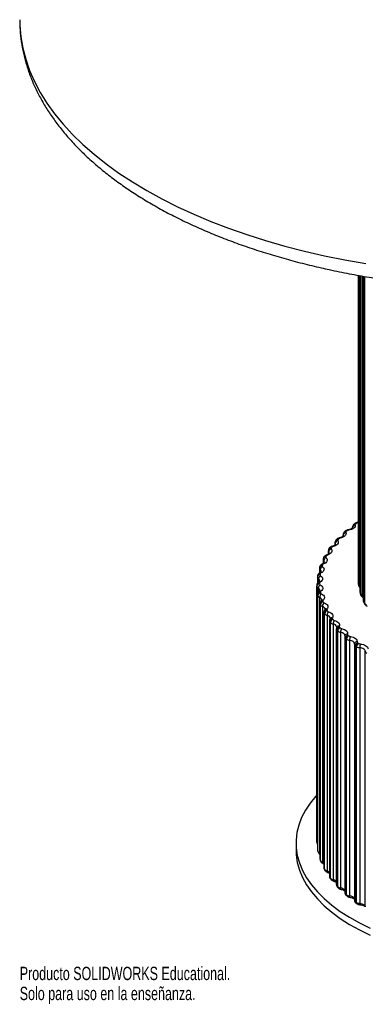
# Paper-space layout '_Trimétrica' of a CAD drawing. Header units: millimetres. Extents: x -286 to 75, y -322 to 320.
# Tile 1 of 5: x -286 to -160, y -322 to 34. Entities that reach past the tile are written whole.
import ezdxf

# ---------------------------------------------------------------- set-up
doc = ezdxf.new("R2010")
doc.units = ezdxf.units.MM
doc.styles.add('SLDTEXTSTYLE0', font='TXT', dxfattribs={"width": 0.7})

psp = doc.layouts.new('_Trimétrica')

# ---------------------------------------------------------------- linework, layer by layer
at = {"color": 7, "linetype": 'Continuous', "lineweight": 25}
for p, q in [((-163, -58.25), (-163, -169.3)), ((-162.48, -58.34), (-162.48, -172.62)), ((-161.22, -58.55), (-161.22, -175.88)), ((-165.07, -149.41), (-165.07, -149.69)), ((-164.08, -148.02), (-164.48, -148.31)), ((-163.5, -147.98), (-163.89, -148.26)), ((-168.49, -152.15), (-168.49, -152.6)), ((-167.67, -150.84), (-168.02, -151.15)), ((-171.42, -155.04), (-171.42, -155.87)), ((-170.77, -153.83), (-171.07, -154.15)), ((-175.39, -160.23), (-175.57, -160.58)), ((-173.83, -158.05), (-173.83, -159.18)), ((-173.35, -156.97), (-173.59, -157.31)), ((-176.97, -163.96), (-177.02, -164.35)), ((-176.85, -163.6), (-176.97, -163.96)), ((-175.93, -162.69), (-175.94, -162.7)), ((-175.71, -161.17), (-175.71, -162.57)), ((-177.79, -167.4), (-177.8, -167.51)), ((-177.8, -167.59), (-177.8, -167.51)), ((-177.73, -167.04), (-177.79, -167.4)), ((-177.04, -164.35), (-177.04, -166.08)), ((-178.01, -170.51), (-178.01, -263.08)), ((-178.01, -263.43), (-178.01, -170.85)), ((-177.8, -167.59), (-177.8, -169.85)), ((-163, -169.3), (-163, -169.33)), ((-163, -169.36), (-162.93, -170.33)), ((-162.93, -170.25), (-162.93, -170.33)), ((-177.71, -173.76), (-177.71, -266.33)), ((-177.7, -173.85), (-177.7, -266.43)), ((-177.63, -266.77), (-177.63, -174.2)), ((-162.48, -172.62), (-162.43, -172.95)), ((-162.43, -172.95), (-162.15, -173.9)), ((-177, -174.85), (-177, -267.42)), ((-176.84, -176.98), (-176.84, -269.56)), ((-176.8, -177.17), (-176.8, -269.74)), ((-176.68, -270.09), (-176.68, -177.51)), ((-175.93, -178.13), (-175.93, -270.71)), ((-161.41, -174.74), (-161.22, -174.86)), ((-161.08, -176.46), (-160.58, -177.38)), ((-175.41, -180.16), (-175.41, -272.73)), ((-175.33, -180.43), (-175.33, -273.01)), ((-175.15, -273.34), (-175.15, -180.77)), ((-175.04, -179.25), (-175.05, -179.26)), ((-174.3, -181.35), (-174.3, -273.93)), ((-173.43, -183.25), (-173.43, -275.83)), ((-173.3, -183.62), (-173.3, -276.19)), ((-173.15, -182.45), (-173.18, -182.48)), ((-173.06, -276.52), (-173.06, -183.94)), ((-172.11, -184.48), (-172.11, -277.06)), ((-170.93, -186.24), (-170.93, -278.82)), ((-170.77, -185.63), (-170.77, -185.63)), ((-170.72, -186.69), (-170.72, -279.27)), ((-170.42, -279.58), (-170.42, -187.01)), ((-169.39, -187.5), (-169.39, -280.08)), ((-167.84, -188.68), (-167.9, -189.1)), ((-167.84, -188.69), (-167.84, -188.68)), ((-167.91, -189.11), (-167.91, -281.68)), ((-167.62, -189.64), (-167.62, -282.21)), ((-167.27, -282.51), (-167.27, -189.94)), ((-166.15, -190.38), (-166.15, -282.96)), ((-164.41, -191.82), (-164.4, -191.73)), ((-164.41, -191.82), (-164.41, -284.39)), ((-164.39, -191.6), (-164.38, -191.82)), ((-164.02, -192.43), (-163.62, -192.71)), ((-164.02, -192.43), (-164.02, -285)), ((-163.21, -191.27), (-162.81, -191.54)), ((-163.62, -285.28), (-163.62, -192.71)), ((-162.43, -193.1), (-162.43, -285.68)), ((-160.44, -286.93), (-160.44, -194.36)), ((-185.51, -263.81), (-185.51, -266.38)), ((-177.7, -266.43), (-177.69, -266.56)), ((-177.69, -266.56), (-177.62, -266.92)), ((-177.63, -266.77), (-177.62, -266.92)), ((-176.77, -269.97), (-176.76, -269.99)), ((-176.76, -269.99), (-176.63, -270.34)), ((-175.7, -271.22), (-175.69, -271.23)), ((-175.69, -271.23), (-175.41, -271.36)), ((-175.25, -273.35), (-175.06, -273.69)), ((-173.17, -276.6), (-172.92, -276.93)), ((-170.55, -279.73), (-170.25, -280.05)), ((-167.41, -282.71), (-167.06, -283.01)), ((-164.02, -285), (-163.62, -285.28)), ((-163.79, -285.52), (-163.38, -285.8))]:
    psp.add_line(p, q, dxfattribs=at)
at = {"color": 8, "linetype": 'Continuous', "lineweight": 25}
for p, q in [((-163, -58.25), (-163, -169.33)), ((-162.93, -170.25), (-162.93, -58.26)), ((-162.53, -58.34), (-162.53, -170.82)), ((-162.46, -58.35), (-162.46, -172.76)), ((-162.18, -173.67), (-162.18, -58.39)), ((-161.66, -58.48), (-161.66, -174.21)), ((-161.15, -58.56), (-161.15, -176.14)), ((-160.67, -177.03), (-160.67, -58.64)), ((-165.05, -149.66), (-165.06, -149.52)), ((-168.45, -152.35), (-168.45, -152.6)), ((-171.34, -155.33), (-171.34, -155.69)), ((-173.69, -158.43), (-173.69, -159.08)), ((-175.49, -161.63), (-175.49, -162.45)), ((-176.74, -164.89), (-176.74, -165.97)), ((-177.4, -168.2), (-177.4, -169.41)), ((-162.53, -170.82), (-162.48, -170.85)), ((-177.49, -171.53), (-177.49, -173.06)), ((-177, -267.42), (-176.84, -267.51))]:
    psp.add_line(p, q, dxfattribs=at)
at = {"color": 8, "linetype": 'Continuous', "lineweight": 25, "flags": 128}
for points in [[(-285.51, 34.31), (-285.47, 32.2), (-285.11, 28.11), (-284.4, 24.02), (-283.34, 19.96), (-281.94, 15.92), (-280.18, 11.92), (-278.09, 7.96), (-275.66, 4.05), (-272.89, 0.21), (-269.8, -3.57), (-266.39, -7.28), (-262.66, -10.9), (-258.62, -14.44), (-254.28, -17.88), (-249.66, -21.22), (-244.75, -24.45), (-239.56, -27.56), (-234.12, -30.55), (-228.42, -33.42), (-222.49, -36.15), (-216.32, -38.75), (-209.94, -41.2), (-203.35, -43.51), (-196.57, -45.66), (-189.61, -47.66), (-182.49, -49.49), (-175.22, -51.17)], [(-175.22, -51.17), (-167.81, -52.67), (-160.28, -54)], [(-163.03, -147.64), (-163, -147.65), (-163, -147.65)], [(-168.41, -152.61), (-168.41, -152.57), (-168.45, -152.35)], [(-171.24, -155.69), (-171.25, -155.55), (-171.34, -155.33)], [(-162.53, -170.82), (-162.51, -170.98), (-162.48, -171.09)], [(-162.48, -172.62), (-162.48, -172.68), (-162.46, -172.76)], [(-162.46, -172.76), (-162.44, -172.92), (-162.43, -172.95)], [(-162.18, -173.67), (-162.16, -173.84), (-162.15, -173.91)], [(-176.8, -177.17), (-176.83, -177.08), (-176.84, -176.99)], [(-164.39, -191.61), (-164.4, -191.51), (-164.47, -191.29), (-164.61, -191.09), (-164.81, -190.89), (-165.08, -190.72), (-165.4, -190.58), (-165.76, -190.46), (-166.15, -190.38)], [(-176.8, -269.74), (-176.78, -269.91), (-176.77, -269.97)], [(-176.68, -270.09), (-176.66, -270.25), (-176.63, -270.35)], [(-175.93, -270.71), (-175.62, -270.85), (-175.41, -270.99)], [(-174.3, -273.93), (-174.29, -274.09), (-174.26, -274.22), (-174.21, -274.33), (-174.14, -274.41), (-174.08, -274.44)], [(-172.11, -277.06), (-172.11, -277.22), (-172.08, -277.35), (-172.04, -277.46), (-171.98, -277.53), (-171.92, -277.57)], [(-169.39, -280.08), (-169.38, -280.23), (-169.36, -280.37), (-169.33, -280.47), (-169.28, -280.54), (-169.22, -280.58)], [(-166.15, -282.96), (-166.15, -283.11), (-166.13, -283.25), (-166.1, -283.35), (-166.07, -283.42), (-166.02, -283.45), (-166.02, -283.45)], [(-162.43, -285.68), (-162.42, -285.83), (-162.41, -285.97), (-162.39, -286.07), (-162.37, -286.13), (-162.33, -286.16), (-162.33, -286.17)]]:
    psp.add_lwpolyline(points, dxfattribs=at)
at = {"color": 7, "linetype": 'Continuous', "lineweight": 25, "flags": 128}
for points in [[(-164.07, -148.61), (-164.06, -148.92), (-164.15, -149.22), (-164.33, -149.51), (-164.61, -149.78), (-164.98, -150.02), (-165.42, -150.23), (-165.92, -150.39), (-166.47, -150.51)], [(-165.06, -149.52), (-165.07, -149.43), (-165.07, -149.41)], [(-169.74, -153.28), (-169.75, -153.29), (-169.75, -153.29)], [(-167.47, -151.4), (-167.41, -151.7), (-167.44, -152.01), (-167.58, -152.31), (-167.81, -152.59), (-168.13, -152.85), (-168.53, -153.07), (-169, -153.26), (-169.53, -153.4)], [(-170.38, -154.33), (-170.26, -154.63), (-170.24, -154.94), (-170.32, -155.24), (-170.51, -155.53), (-170.78, -155.8), (-171.14, -156.05), (-171.58, -156.26), (-172.08, -156.42)], [(-172.76, -157.39), (-172.59, -157.68), (-172.52, -157.98), (-172.55, -158.29), (-172.68, -158.59), (-172.91, -158.87), (-173.22, -159.13), (-173.62, -159.36), (-174.09, -159.55)], [(-175.89, -163.77), (-175.62, -164.04), (-175.44, -164.33), (-175.36, -164.64), (-175.39, -164.94), (-175.51, -165.24), (-175.74, -165.53), (-176.05, -165.79), (-176.44, -166.02)], [(-174.6, -160.54), (-174.38, -160.82), (-174.26, -161.12), (-174.23, -161.43), (-174.31, -161.73), (-174.49, -162.03), (-174.76, -162.3), (-175.11, -162.55), (-175.55, -162.76)], [(-176.6, -167.04), (-176.29, -167.3), (-176.06, -167.58), (-175.93, -167.88), (-175.9, -168.19), (-175.98, -168.49), (-176.15, -168.78), (-176.41, -169.06), (-176.77, -169.31)], [(-176.75, -170.33), (-176.39, -170.57), (-176.12, -170.85), (-175.93, -171.14), (-175.85, -171.44), (-175.87, -171.75), (-175.99, -172.05), (-176.21, -172.33), (-176.52, -172.6)], [(-177.7, -173.85), (-177.71, -173.76), (-177.71, -173.76)], [(-176.32, -173.61), (-175.92, -173.84), (-175.6, -174.1), (-175.37, -174.38), (-175.23, -174.68), (-175.2, -174.99), (-175.27, -175.29), (-175.43, -175.59), (-175.69, -175.86)], [(-175.32, -176.87), (-174.89, -177.07), (-174.52, -177.32), (-174.24, -177.59), (-174.06, -177.88), (-173.97, -178.18), (-173.98, -178.49), (-174.1, -178.79), (-174.31, -179.08)], [(-173.76, -180.06), (-173.29, -180.25), (-172.89, -180.47), (-172.56, -180.73), (-172.32, -181.01), (-172.19, -181.31), (-172.15, -181.61), (-172.21, -181.92), (-172.37, -182.21)], [(-171.65, -183.17), (-171.15, -183.33), (-170.71, -183.54), (-170.34, -183.78), (-170.06, -184.05), (-169.86, -184.34), (-169.77, -184.64), (-169.78, -184.95), (-169.89, -185.25)], [(-167.84, -188.7), (-167.87, -188.49), (-167.97, -188.27), (-168.14, -188.07), (-168.38, -187.89), (-168.67, -187.73), (-169.01, -187.6), (-169.39, -187.5)], [(-169.01, -186.17), (-168.48, -186.31), (-168.01, -186.49), (-167.6, -186.71), (-167.27, -186.97), (-167.03, -187.25), (-166.88, -187.55), (-166.84, -187.85), (-166.89, -188.16)], [(-165.86, -189.03), (-165.31, -189.15), (-164.8, -189.31), (-164.35, -189.51), (-163.98, -189.75), (-163.69, -190.02), (-163.5, -190.31), (-163.4, -190.61), (-163.4, -190.92)], [(-162.22, -191.74), (-161.65, -191.83), (-161.12, -191.97), (-160.64, -192.15), (-160.23, -192.37), (-159.89, -192.62), (-159.65, -192.9), (-159.49, -193.2), (-159.44, -193.5)], [(-160.44, -194.36), (-160.48, -194.14), (-160.59, -193.93), (-160.76, -193.73), (-161, -193.55), (-161.3, -193.39), (-161.64, -193.26), (-162.02, -193.16), (-162.43, -193.1)], [(-178.01, -246.39), (-178.37, -246.79), (-180.42, -249.34), (-182.13, -251.95), (-183.49, -254.61), (-184.51, -257.31), (-185.18, -260.04), (-185.49, -262.79), (-185.44, -265.55), (-185.04, -268.29), (-184.28, -271.02), (-183.17, -273.71), (-181.71, -276.36), (-179.91, -278.95), (-177.78, -281.48), (-175.33, -283.93), (-172.56, -286.28), (-169.5, -288.54), (-166.15, -290.68), (-162.53, -292.71), (-158.65, -294.61)], [(-185.51, -266.38), (-185.44, -268.12), (-185.04, -270.86), (-184.28, -273.59), (-183.17, -276.28), (-181.71, -278.93), (-179.91, -281.52), (-177.78, -284.05), (-175.33, -286.5), (-172.56, -288.85), (-169.5, -291.11), (-166.15, -293.26), (-162.53, -295.28), (-158.65, -297.18)], [(-177.71, -266.33), (-177.71, -266.33), (-177.7, -266.43)], [(-162.43, -285.68), (-162.02, -285.74), (-161.64, -285.84), (-161.3, -285.97), (-161, -286.12), (-160.76, -286.31), (-160.59, -286.5), (-160.48, -286.72), (-160.44, -286.93)]]:
    psp.add_lwpolyline(points, dxfattribs=at)
at = {"color": 7, "linetype": 'Continuous', "lineweight": 25}
for centre, radius, start, end in [((-164.07, -149.6), 0.996, 89.8779, 175.1446), ((-163.71, -148.57), 0.357, 119.6809, 186.6575), ((-167.41, -152.44), 1.05, 93.3412, 175.2588), ((-167.17, -151.3), 0.319, 125.8555, 198.2939), ((-139.23, -182.73), 42.37, 130.9839, 131.5929), ((-166.32, -151.65), 1.14, 97.2595, 127.5502), ((-149.02, -173.66), 29, 144.2048, 144.9889), ((-171.9, -157.25), 0.847, 102.0685, 139.1558), ((-170.24, -155.42), 1.1, 96.9481, 175.5385), ((-170.12, -154.18), 0.298, 133.6652, 209.6618), ((-144.38, -177.43), 34.98, 137.1749, 137.8669), ((-169.36, -154.38), 0.99, 99.6282, 132.9717), ((-174.4, -160.31), 0.303, 153.9216, 229.0323), ((-152.88, -171.27), 24.46, 152.1359, 153.0143), ((-173.91, -160.24), 0.715, 104.6323, 146.2403), ((-172.55, -158.51), 1.15, 100.7285, 175.9542), ((-172.54, -157.2), 0.292, 143.128, 220.0822), ((-175.48, -164.96), 1.26, 108.9395, 177.0737), ((-175.7, -163.49), 0.329, 165.4519, 236.2989), ((-155.77, -170.03), 21.3, 160.9424, 161.9055), ((-175.37, -163.33), 0.599, 107.4075, 154.3522), ((-174.3, -161.7), 1.2, 104.7145, 176.4762), ((-176.07, -168.26), 1.33, 113.4376, 177.7142), ((-157.52, -169.57), 19.49, 170.4631, 171.485), ((-176.43, -166.71), 0.373, 177.032, 241.9987), ((-176.27, -166.49), 0.502, 110.5427, 163.5708), ((-177.08, -170.58), 0.939, 86.0673, 175.2545), ((-177.07, -170.93), 0.944, 86.4104, 175.2327), ((-158.78, -170.38), 19.24, 180.3839, 181.4244), ((-177.14, -170.73), 0.872, 188.0704, 246.4602), ((-176.08, -171.57), 1.41, 118.2424, 178.364), ((-176.59, -169.69), 0.423, 114.2734, 173.8682), ((-158.04, -169.52), 18.97, 180.3839, 181.4244), ((-176.58, -169.93), 0.436, 188.0704, 246.4602), ((-147.67, -168.66), 15.35, 182.4952, 185.9589), ((-162.12, -170.1), 0.829, 190.6052, 240.2268), ((-176.71, -173.94), 0.989, 89.4013, 175.1435), ((-158.02, -170.28), 20, 190.288, 191.3019), ((-176.64, -174.28), 0.994, 89.7548, 175.144), ((-176.65, -173.88), 1.04, 198.1816, 250.0611), ((-175.49, -174.88), 1.51, 123.386, 178.988), ((-176.34, -172.91), 0.364, 118.9307, 185.04), ((-157.3, -169.42), 19.72, 190.288, 191.3019), ((-176.15, -173.13), 0.518, 198.1816, 250.0611), ((-146.27, -168.36), 16.78, 195.1827, 198.4465), ((-161.23, -173.26), 1.04, 203.1799, 245.6611), ((-175.77, -177.26), 1.04, 92.8468, 175.2321), ((-156.02, -169.71), 22.08, 199.7631, 200.7123), ((-175.64, -177.6), 1.04, 93.2135, 175.2516), ((-175.58, -176.95), 1.24, 207.1977, 253.1164), ((-174.29, -178.15), 1.64, 128.8959, 179.5513), ((-175.51, -176.13), 0.323, 124.8938, 196.6598), ((-155.33, -168.86), 21.77, 199.7631, 200.7123), ((-175.14, -176.28), 0.619, 207.1977, 253.1164), ((-143.31, -167.09), 20.01, 206.8708, 209.7733), ((-159.58, -176.29), 1.32, 213.9585, 250.1559), ((-174.25, -180.52), 1.09, 96.4317, 175.4903), ((-152.9, -168.25), 25.53, 208.5061, 209.3678), ((-174.06, -180.86), 1.09, 96.8145, 175.5258), ((-173.94, -179.92), 1.48, 215.1156, 255.8445), ((-174.11, -179.3), 0.3, 132.4654, 208.1076), ((-152.25, -167.42), 25.17, 208.5061, 209.3678), ((-172.48, -181.35), 1.82, 134.7924, 180.0209), ((-173.58, -179.35), 0.738, 215.1156, 255.8445), ((-172.16, -183.7), 1.14, 100.1859, 175.8887), ((-148.82, -165.59), 30.4, 216.3673, 217.1342), ((-171.92, -184.02), 1.14, 100.5881, 175.9371), ((-171.76, -182.78), 1.74, 222.0269, 258.3808), ((-172.14, -182.4), 0.292, 141.7077, 218.6983), ((-148.23, -164.8), 29.98, 216.3673, 217.1342), ((-171.48, -182.32), 0.872, 222.0269, 258.3808), ((-170.04, -184.47), 2.07, 141.0847, 180.3687), ((-169.62, -185.39), 0.3, 152.3457, 227.8758), ((-169.53, -186.77), 1.19, 104.1411, 176.3976), ((-144.01, -161.49), 36.72, 223.3297, 224.0059), ((-169.23, -187.08), 1.2, 104.5662, 176.4558), ((-169.07, -185.49), 2.03, 228.0628, 260.805), ((-143.48, -160.76), 36.22, 223.3297, 224.0059), ((-168.85, -185.16), 1.02, 228.0628, 260.805), ((-166.94, -187.48), 2.45, 147.7661, 180.575), ((-167.04, -189.01), 0.862, 80.3442, 157.9261), ((-166.37, -189.7), 1.25, 108.3304, 176.9864), ((-166.01, -190), 1.26, 108.7819, 177.0511), ((-166.58, -188.25), 0.325, 163.814, 235.3786), ((-138.26, -155.19), 43.85, 229.4602, 230.0554), ((-165.72, -187.87), 1.17, 233.3604, 263.1646), ((-138.72, -155.85), 44.47, 229.4602, 230.0554), ((-165.87, -188.06), 2.34, 233.3604, 263.1646), ((-163.06, -190.35), 3.09, 154.81, 180.633), ((-162.7, -192.48), 1.32, 112.7881, 177.6229), ((-162.29, -192.76), 1.33, 113.2695, 177.6906), ((-163.04, -190.95), 0.366, 175.4266, 241.2816), ((-162.12, -190.42), 1.32, 238.0458, 265.4902), ((-158.12, -193.06), 4.31, 162.1665, 180.5516), ((-162.22, -190.47), 2.64, 238.0458, 265.4902), ((-159.6, -194.26), 0.852, 186.5697, 245.8939), ((-158.78, -262.95), 19.24, 180.3839, 181.4244), ((-158.02, -262.85), 20, 190.288, 191.3019), ((-176.65, -266.45), 1.04, 198.1816, 250.0611), ((-156.02, -262.28), 22.08, 199.7631, 200.7123), ((-175.58, -269.52), 1.24, 207.1977, 253.1164), ((-152.9, -260.83), 25.53, 208.5061, 209.3678), ((-173.94, -272.5), 1.48, 215.1156, 255.8445), ((-148.82, -258.17), 30.4, 216.3673, 217.1342), ((-171.76, -275.35), 1.74, 222.0269, 258.3808), ((-144.01, -254.07), 36.72, 223.3297, 224.0059), ((-169.07, -278.07), 2.03, 228.0628, 260.805), ((-138.72, -248.42), 44.47, 229.4602, 230.0554), ((-165.87, -280.64), 2.34, 233.3604, 263.1646), ((-162.22, -283.04), 2.64, 238.0458, 265.4902)]:
    psp.add_arc(centre, radius, start, end, dxfattribs=at)
at = {"color": 8, "linetype": 'Continuous', "lineweight": 25}
for centre, radius, start, end in [((-164.14, -148.82), 0.618, 66.2064, 123.2719), ((-163.75, -148.53), 0.611, 65.7888, 122.7208), ((-162.82, -149.03), 1.25, 98.1342, 122.9789), ((-169.74, -153.53), 0.242, 30.4466, 91.4716), ((-167.94, -152.15), 0.551, 180.5178, 201.4379), ((-167.59, -151.67), 0.676, 69.5186, 129.2016), ((-167.26, -151.37), 0.669, 69.1389, 128.5559), ((-166.65, -150.58), 0.2, 20.394, 83.5578), ((-172.74, -157.46), 0.787, 75.6118, 141.5198), ((-172.3, -156.59), 0.276, 36.8372, 99.7282), ((-170.84, -155.04), 0.576, 179.8523, 210.7178), ((-170.54, -154.68), 0.74, 73.0097, 135.3002), ((-170.26, -154.36), 0.734, 72.6651, 134.5105), ((-174.84, -161.01), 0.844, 78.9554, 149.8476), ((-174.67, -160.67), 0.839, 78.6505, 148.9622), ((-174.33, -159.79), 0.337, 44.7085, 104.243), ((-173.22, -158.04), 0.611, 181.3415, 219.447), ((-174.27, -158.91), 0.758, 1.218, 39.6155), ((-172.96, -157.79), 0.792, 75.9287, 142.4411), ((-176.16, -164.27), 0.868, 80.7419, 159.1382), ((-176.05, -163.92), 0.864, 80.4516, 158.1473), ((-175.8, -163.07), 0.403, 51.2988, 108.5393), ((-175.05, -161.14), 0.661, 182.0292, 227.2979), ((-176.05, -162.23), 0.823, 1.1513, 47.3482), ((-176.9, -167.59), 0.908, 83.551, 167.7477), ((-176.85, -167.24), 0.904, 83.2607, 166.8276), ((-176.34, -164.32), 0.698, 182.4095, 235.2897), ((-176.7, -166.41), 0.473, 56.9042, 112.8632), ((-177.24, -165.61), 0.879, 2.4887, 55.0626), ((-177.03, -167.52), 0.775, 184.5297, 241.3685), ((-177.88, -169.06), 0.982, 5.6223, 60.9947), ((-177.02, -169.79), 0.545, 61.7568, 117.3747), ((-177.91, -172.51), 1.07, 6.3681, 67.0119), ((-176.77, -173.14), 0.598, 65.1003, 123.1105), ((-162.42, -175.72), 1.69, 44.3869, 62.9719), ((-161.11, -174.28), 0.549, 173.4169, 237.2723), ((-177.38, -175.98), 1.19, 8.3506, 71.6465), ((-175.93, -176.48), 0.667, 69.0024, 128.4017), ((-176.2, -179.36), 1.26, 9.5603, 77.6524), ((-160.65, -175.87), 0.57, 180.3819, 207.586), ((-160.45, -176.14), 0.705, 179.6409, 206.769), ((-159.97, -177.03), 0.699, 179.5297, 209.606), ((-174.84, -180.15), 0.571, 179.6353, 209.4741), ((-174.53, -179.77), 0.732, 72.5372, 134.398), ((-174.52, -182.75), 1.41, 12.9416, 81.0982), ((-172.82, -183.24), 0.616, 181.4516, 217.9339), ((-172.56, -182.97), 0.784, 75.4905, 141.4389), ((-172.27, -186.04), 1.56, 15.0408, 84.2938), ((-170.06, -186.07), 0.837, 78.5386, 148.7869), ((-170.27, -186.22), 0.652, 181.7546, 226.2761), ((-167.22, -189.08), 0.688, 182.1268, 234.3601), ((-163.64, -191.76), 0.763, 184.227, 240.569), ((-163.51, -191.8), 0.894, 82.9121, 171.3311), ((-177.24, -263.34), 0.773, 186.3378, 232.733), ((-176.39, -267.47), 0.612, 175.4723, 223.3651), ((-176.29, -269.56), 0.548, 180.0886, 200.1112), ((-175.43, -270.79), 0.516, 170.753, 237.3792), ((-174.84, -272.73), 0.572, 180.3771, 209.4594), ((-174.63, -273.01), 0.701, 179.5803, 208.3605), ((-174.45, -273.35), 0.7, 179.5459, 209.2216), ((-174.88, -275.98), 2.14, 47.256, 74.235), ((-172.82, -275.81), 0.611, 181.0776, 218.0946), ((-172.62, -276.2), 0.683, 179.1988, 215.8756), ((-172.38, -276.53), 0.681, 179.1504, 216.7104), ((-172.49, -279.07), 2.05, 40.3776, 79.5341), ((-170.27, -278.8), 0.652, 181.8684, 226.2707), ((-170.07, -279.29), 0.654, 178.3716, 222.561), ((-169.77, -279.6), 0.652, 178.2908, 223.2978), ((-169.59, -282.1), 2.03, 34.0283, 84.3037), ((-167.19, -281.64), 0.72, 183.5402, 233.1496), ((-166.99, -282.24), 0.631, 177.5584, 227.8649), ((-166.64, -282.54), 0.628, 177.4618, 228.4295), ((-166.11, -284.84), 1.88, 25.3552, 91.3863), ((-163.64, -284.34), 0.763, 184.227, 240.569), ((-163.41, -285.04), 0.607, 176.5986, 231.9373), ((-163.01, -285.32), 0.604, 176.4899, 232.3102)]:
    psp.add_arc(centre, radius, start, end, dxfattribs=at)
at = {"color": 7, "linetype": 'Continuous', "lineweight": 25}
for points, knots in [([(-285.48, 34.29), (-285.48, 33.38), (-285.48, 31.08), (-285.12, 27.39), (-284.45, 23.25), (-283.46, 19.13), (-282.15, 15.03), (-280.54, 10.98), (-278.61, 6.96), (-276.37, 2.99), (-273.82, -0.92), (-270.97, -4.78), (-267.81, -8.56), (-264.36, -12.27), (-260.61, -15.89), (-256.58, -19.41), (-252.28, -22.83), (-247.72, -26.14), (-242.9, -29.33), (-237.85, -32.41), (-232.56, -35.35), (-227.05, -38.17), (-221.33, -40.85), (-215.42, -43.39), (-209.31, -45.79), (-203.03, -48.04), (-196.59, -50.15), (-189.99, -52.11), (-183.25, -53.92), (-177.71, -55.26), (-174.43, -55.98), (-173.46, -56.19)], [0, 0, 0, 0, 0.022164, 0.055956, 0.089775, 0.123695, 0.157783, 0.192093, 0.226666, 0.261525, 0.296675, 0.332106, 0.367793, 0.403702, 0.439793, 0.476025, 0.51236, 0.548764, 0.585208, 0.621668, 0.658123, 0.69456, 0.730972, 0.767355, 0.803705, 0.840021, 0.876304, 0.912555, 0.948775, 0.984967, 1, 1, 1, 1]), ([(-173.46, -56.19), (-172.23, -56.45), (-168.67, -57.21), (-162.68, -58.33), (-157.87, -59.16), (-155.41, -59.51), (-155.38, -59.52)], [0, 0, 0, 0, 0.207781, 0.601406, 0.994827, 1, 1, 1, 1]), ([(-165.06, -149.66), (-165.06, -149.67), (-165.05, -149.67), (-165.26, -149.91), (-165.76, -150.17), (-166.27, -150.32), (-166.58, -150.38), (-166.63, -150.38)], [0, 0, 0, 0, 0.201254, 0.441158, 0.69382, 0.951012, 1, 1, 1, 1]), ([(-164.48, -148.31), (-164.61, -148.42), (-164.87, -148.65), (-165.09, -149.15), (-165.06, -149.49), (-165.05, -149.67)], [0, 0, 0, 0, 0.344766, 0.663319, 1, 1, 1, 1]), ([(-163.03, -147.64), (-163.17, -147.66), (-163.56, -147.72), (-163.88, -147.91), (-164.08, -148.02)], [0, 0, 0, 0, 0.371796, 1, 1, 1, 1]), ([(-169.74, -153.28), (-169.89, -153.32), (-170.25, -153.42), (-170.58, -153.64), (-170.75, -153.81), (-170.77, -153.83)], [0, 0, 0, 0, 0.361339, 0.927989, 1, 1, 1, 1]), ([(-168.41, -152.61), (-168.41, -152.61), (-168.4, -152.6), (-168.54, -152.79), (-168.99, -153.07), (-169.48, -153.21), (-169.74, -153.28)], [0, 0, 0, 0, 0.150556, 0.41491, 0.693079, 1, 1, 1, 1]), ([(-168.02, -151.15), (-168.14, -151.29), (-168.38, -151.55), (-168.51, -151.94), (-168.48, -152.13), (-168.48, -152.16)], [0, 0, 0, 0, 0.494853, 0.919953, 1, 1, 1, 1]), ([(-166.63, -150.38), (-166.77, -150.41), (-167.16, -150.49), (-167.48, -150.71), (-167.67, -150.84)], [0, 0, 0, 0, 0.36707, 1, 1, 1, 1]), ([(-172.34, -156.32), (-172.48, -156.37), (-172.82, -156.48), (-173.16, -156.72), (-173.32, -156.93), (-173.35, -156.97)], [0, 0, 0, 0, 0.355235, 0.864872, 1, 1, 1, 1]), ([(-171.24, -155.69), (-171.24, -155.69), (-171.23, -155.68), (-171.29, -155.8), (-171.66, -156.08), (-172.11, -156.24), (-172.34, -156.32)], [0, 0, 0, 0, 0.069456, 0.366597, 0.676504, 1, 1, 1, 1]), ([(-171.07, -154.15), (-171.17, -154.29), (-171.37, -154.55), (-171.4, -154.88), (-171.41, -155.03)], [0, 0, 0, 0, 0.540744, 1, 1, 1, 1]), ([(-174.41, -159.46), (-174.55, -159.52), (-174.87, -159.65), (-175.2, -159.93), (-175.34, -160.16), (-175.39, -160.23)], [0, 0, 0, 0, 0.3490939, 0.8026562, 1, 1, 1, 1]), ([(-173.52, -158.9), (-173.52, -158.91), (-173.52, -158.92), (-173.74, -159.16), (-174.1, -159.35), (-174.36, -159.44), (-174.41, -159.46)], [0, 0, 0, 0, 0.277629, 0.593868, 0.919437, 1, 1, 1, 1]), ([(-173.59, -157.31), (-173.68, -157.45), (-173.82, -157.69), (-173.81, -157.96), (-173.81, -158.06)], [0, 0, 0, 0, 0.625219, 1, 1, 1, 1]), ([(-175.93, -162.69), (-176.06, -162.76), (-176.37, -162.9), (-176.69, -163.23), (-176.81, -163.5), (-176.85, -163.6)], [0, 0, 0, 0, 0.343689, 0.748659, 1, 1, 1, 1]), ([(-175.24, -162.22), (-175.24, -162.22), (-175.23, -162.21), (-175.4, -162.43), (-175.75, -162.6), (-175.93, -162.69)], [0, 0, 0, 0, 0.255403, 0.613027, 1, 1, 1, 1]), ([(-175.57, -160.58), (-175.64, -160.74), (-175.73, -160.93), (-175.69, -161.13), (-175.69, -161.17)], [0, 0, 0, 0, 0.811519, 1, 1, 1, 1]), ([(-176.88, -165.98), (-177.02, -166.06), (-177.31, -166.22), (-177.61, -166.6), (-177.7, -166.9), (-177.73, -167.04)], [0, 0, 0, 0, 0.340139, 0.707604, 1, 1, 1, 1]), ([(-176.36, -165.57), (-176.36, -165.56), (-176.36, -165.55), (-176.41, -165.68), (-176.68, -165.87), (-176.86, -165.97), (-176.88, -165.98)], [0, 0, 0, 0, 0.080901, 0.541646, 0.946476, 1, 1, 1, 1]), ([(-177.27, -169.3), (-177.41, -169.4), (-177.68, -169.59), (-177.96, -170.02), (-178, -170.35), (-178.01, -170.51)], [0, 0, 0, 0, 0.339766, 0.681879, 1, 1, 1, 1]), ([(-176.91, -168.98), (-176.91, -168.98), (-176.91, -169), (-177.07, -169.18), (-177.24, -169.28), (-177.27, -169.3)], [0, 0, 0, 0, 0.408236, 0.875111, 1, 1, 1, 1]), ([(-162.93, -170.33), (-162.89, -170.5), (-162.81, -170.81), (-162.61, -171.08), (-162.49, -171.18), (-162.48, -171.18)], [0, 0, 0, 0, 0.519454, 0.976869, 1, 1, 1, 1]), ([(-177.09, -172.64), (-177.23, -172.75), (-177.49, -172.97), (-177.72, -173.46), (-177.7, -173.81), (-177.69, -173.98)], [0, 0, 0, 0, 0.343796, 0.664786, 1, 1, 1, 1]), ([(-176.86, -172.41), (-176.85, -172.41), (-176.84, -172.4), (-177, -172.55), (-177.09, -172.64)], [0, 0, 0, 0, 0.4355759, 1, 1, 1, 1]), ([(-162.15, -173.9), (-162.07, -174.07), (-161.92, -174.37), (-161.62, -174.61), (-161.45, -174.71), (-161.41, -174.74)], [0, 0, 0, 0, 0.466482, 0.872913, 1, 1, 1, 1]), ([(-176.35, -175.96), (-176.47, -176.1), (-176.71, -176.35), (-176.85, -176.75), (-176.82, -176.95), (-176.82, -176.99)], [0, 0, 0, 0, 0.48167, 0.899602, 1, 1, 1, 1]), ([(-176.2, -175.79), (-176.2, -175.79), (-176.2, -175.78), (-176.24, -175.87), (-176.34, -175.95), (-176.35, -175.96)], [0, 0, 0, 0, 0.21838, 0.90137, 1, 1, 1, 1]), ([(-161.19, -175.88), (-161.2, -175.94), (-161.22, -176.15), (-161.13, -176.33), (-161.08, -176.46)], [0, 0, 0, 0, 0.335715, 1, 1, 1, 1]), ([(-160.58, -177.38), (-160.47, -177.53), (-160.26, -177.82), (-159.94, -177.98), (-159.78, -178.05)], [0, 0, 0, 0, 0.516889, 1, 1, 1, 1]), ([(-175.04, -179.25), (-175.15, -179.39), (-175.35, -179.65), (-175.39, -179.99), (-175.4, -180.14)], [0, 0, 0, 0, 0.532596, 1, 1, 1, 1]), ([(-174.96, -179.14), (-174.96, -179.16), (-174.97, -179.17), (-175.03, -179.24), (-175.04, -179.25)], [0, 0, 0, 0, 0.868892, 1, 1, 1, 1]), ([(-173.18, -182.48), (-173.27, -182.63), (-173.41, -182.87), (-173.41, -183.15), (-173.41, -183.25)], [0, 0, 0, 0, 0.609778, 1, 1, 1, 1]), ([(-170.77, -185.63), (-170.84, -185.79), (-170.94, -185.98), (-170.91, -186.2), (-170.91, -186.24)], [0, 0, 0, 0, 0.778807, 1, 1, 1, 1]), ([(-178.01, -263.45), (-177.99, -263.62), (-177.95, -263.91), (-177.78, -264.13), (-177.71, -264.22)], [0, 0, 0, 0, 0.59986, 1, 1, 1, 1]), ([(-177.62, -266.92), (-177.56, -267.08), (-177.46, -267.4), (-177.13, -267.74), (-176.88, -267.88), (-176.75, -267.95)], [0, 0, 0, 0, 0.372043, 0.696295, 1, 1, 1, 1]), ([(-176.82, -269.56), (-176.82, -269.69), (-176.81, -269.83), (-176.77, -269.97), (-176.76, -269.99)], [0, 0, 0, 0, 0.85707, 1, 1, 1, 1]), ([(-176.63, -270.34), (-176.54, -270.52), (-176.37, -270.83), (-176, -271.09), (-175.77, -271.19), (-175.69, -271.23)], [0, 0, 0, 0, 0.442854, 0.799758, 1, 1, 1, 1]), ([(-175.4, -272.73), (-175.4, -272.73), (-175.44, -272.9), (-175.36, -273.13), (-175.27, -273.31), (-175.25, -273.35)], [0, 0, 0, 0, 0.027157, 0.812388, 1, 1, 1, 1]), ([(-175.06, -273.69), (-174.95, -273.84), (-174.74, -274.13), (-174.37, -274.34), (-174.14, -274.42), (-174.08, -274.44)], [0, 0, 0, 0, 0.437886, 0.837778, 1, 1, 1, 1]), ([(-174.08, -274.44), (-173.96, -274.48), (-173.68, -274.58), (-173.52, -274.69), (-173.43, -274.76)], [0, 0, 0, 0, 0.430239, 1, 1, 1, 1]), ([(-173.41, -275.83), (-173.42, -275.88), (-173.44, -276.1), (-173.33, -276.37), (-173.2, -276.55), (-173.17, -276.6)], [0, 0, 0, 0, 0.200841, 0.781914, 1, 1, 1, 1]), ([(-172.92, -276.93), (-172.8, -277.06), (-172.56, -277.32), (-172.18, -277.49), (-171.96, -277.55), (-171.91, -277.57)], [0, 0, 0, 0, 0.43187, 0.884427, 1, 1, 1, 1]), ([(-171.91, -277.57), (-171.79, -277.6), (-171.43, -277.71), (-171.05, -277.91), (-170.95, -278.01), (-170.93, -278.04)], [0, 0, 0, 0, 0.274781, 0.791191, 1, 1, 1, 1]), ([(-170.91, -278.82), (-170.9, -278.94), (-170.9, -279.21), (-170.74, -279.51), (-170.59, -279.68), (-170.55, -279.73)], [0, 0, 0, 0, 0.337161, 0.800694, 1, 1, 1, 1]), ([(-170.25, -280.05), (-170.12, -280.15), (-169.83, -280.41), (-169.44, -280.52), (-169.22, -280.58)], [0, 0, 0, 0, 0.426137, 1, 1, 1, 1]), ([(-169.22, -280.58), (-169.08, -280.61), (-168.69, -280.7), (-168.21, -280.92), (-168.05, -281.06), (-167.99, -281.11)], [0, 0, 0, 0, 0.236811, 0.68558, 1, 1, 1, 1]), ([(-167.9, -281.67), (-167.9, -281.7), (-167.93, -281.88), (-167.81, -282.23), (-167.6, -282.54), (-167.45, -282.67), (-167.41, -282.71)], [0, 0, 0, 0, 0.061372, 0.481392, 0.863382, 1, 1, 1, 1]), ([(-167.06, -283.01), (-166.93, -283.1), (-166.63, -283.32), (-166.24, -283.4), (-166.02, -283.45)], [0, 0, 0, 0, 0.420283, 1, 1, 1, 1]), ([(-166.02, -283.45), (-165.87, -283.48), (-165.46, -283.55), (-164.89, -283.77), (-164.47, -284.05), (-164.38, -284.2), (-164.39, -284.19), (-164.39, -284.19)], [0, 0, 0, 0, 0.140167, 0.407812, 0.66592, 0.917673, 1, 1, 1, 1]), ([(-164.38, -284.39), (-164.38, -284.49), (-164.39, -284.74), (-164.21, -285.12), (-163.98, -285.38), (-163.82, -285.49), (-163.79, -285.52)], [0, 0, 0, 0, 0.208913, 0.561632, 0.903694, 1, 1, 1, 1]), ([(-163.38, -285.8), (-163.25, -285.88), (-162.94, -286.06), (-162.55, -286.13), (-162.33, -286.17)], [0, 0, 0, 0, 0.415068, 1, 1, 1, 1]), ([(-162.33, -286.17), (-162.18, -286.19), (-161.75, -286.24), (-161.12, -286.43), (-160.61, -286.71), (-160.44, -286.94), (-160.45, -286.93), (-160.45, -286.93)], [0, 0, 0, 0, 0.1300541, 0.3800335, 0.6219216, 0.8549607, 1, 1, 1, 1])]:
    psp.add_open_spline(points, degree=3, knots=knots, dxfattribs=at)

# ---------------------------------------------------------------- texts
at = {"color": 7, "linetype": 'Continuous', "char_height": 4.8336, "attachment_point": 1, "style": 'SLDTEXTSTYLE0'}
for s, insert in [('Producto SOLIDWORKS Educational.', (-285.51, -308.6)), ('Solo para uso en la enseñanza.', (-285.51, -315.85))]:
    psp.add_mtext(s, dxfattribs=dict(at, insert=insert))

doc.saveas('drawing.dxf')
